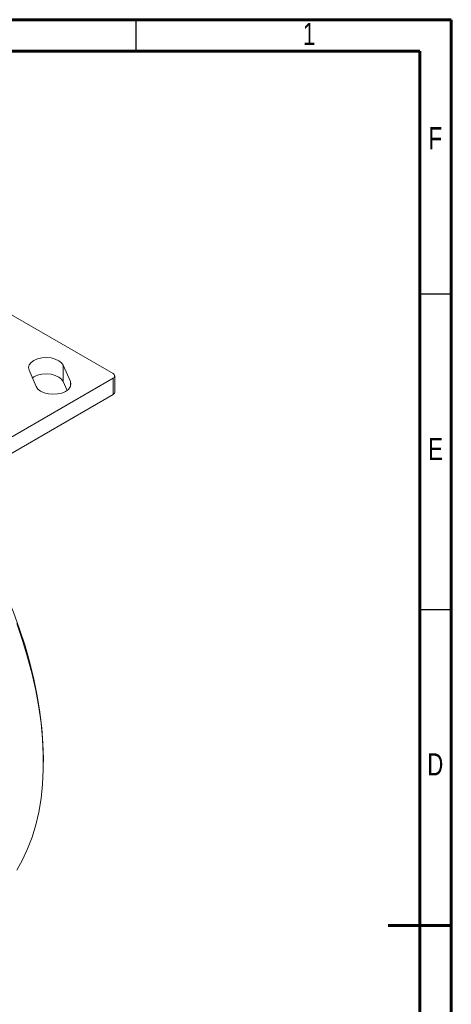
# Model space of a CAD drawing. Header units: inches. Extents: x 0.6 to 16.3, y 0.2 to 11.5.
# Tile 17 of 17: x 13.6 to 16.3, y 5.4 to 11.5. Entities that reach past the tile are written whole.
import ezdxf

# ---------------------------------------------------------------- set-up
doc = ezdxf.new("R2010")
doc.units = ezdxf.units.IN
doc.header["$MEASUREMENT"] = 0
doc.styles.add('SLDTEXTSTYLE0', font='TXT', dxfattribs={"width": 0.75})

msp = doc.modelspace()

# ---------------------------------------------------------------- linework, layer by layer
at = {"color": 7, "linetype": 'Continuous', "lineweight": 60}
for p, q in [((0.59055118, 11.49606299), (16.33858268, 11.49606299)), ((16.33858268, 11.49606299), (16.33858268, 0.19685039)), ((0.78740157, 11.2992126), (16.14173228, 11.2992126)), ((16.14173228, 11.2992126), (16.14173228, 0.39370079)), ((16.33858268, 5.84645669), (15.94488189, 5.84645669))]:
    msp.add_line(p, q, dxfattribs=at)
at = {"color": 7, "linetype": 'Continuous', "lineweight": 30}
for p, q in [((14.37007874, 11.49606299), (14.37007874, 11.2992126)), ((16.33858268, 9.78346457), (16.14173228, 9.78346457)), ((16.33858268, 7.81496063), (16.14173228, 7.81496063))]:
    msp.add_line(p, q, dxfattribs=at)
at = {"color": 7, "linetype": 'Continuous', "lineweight": 15}
for p, q in [((14.22838778, 9.28880488), (12.686895, 10.17868973)), ((13.96210463, 9.23889365), (13.91791045, 9.34094466)), ((13.91791045, 9.34094466), (13.91791045, 9.23887706)), ((13.7044791, 9.31014184), (13.74867328, 9.20809082)), ((14.23863904, 9.17245014), (14.23863904, 9.27451774)), ((12.86367169, 8.47239677), (14.22838778, 9.2602306)), ((13.94164033, 9.1840812), (13.91791045, 9.23887706)), ((14.22838778, 9.2602306), (14.22838778, 9.158163)), ((12.86367169, 8.37032917), (14.22838778, 9.158163)), ((13.79351711, 6.86574889), (13.79351711, 6.88615909))]:
    msp.add_line(p, q, dxfattribs=at)
at = {"color": 8, "linetype": 'Continuous', "lineweight": 15}
msp.add_line((13.96210463, 9.23889365), (13.96210463, 9.20809082), dxfattribs=at)
at = {"color": 7, "linetype": 'Continuous', "lineweight": 15, "flags": 128}
for points in [[(13.91791045, 9.34094466), (13.90736919, 9.35636459), (13.89027381, 9.36968409), (13.86778931, 9.37999546), (13.841448, 9.38659601), (13.81304497, 9.38903591), (13.78451586, 9.3871489), (13.75780487, 9.38106356), (13.73473232, 9.3711946), (13.71687056, 9.35821458), (13.70543683, 9.34300806), (13.70121034, 9.32661134), (13.7044791, 9.31014184)], [(13.91791045, 9.23887706), (13.90736919, 9.25429698), (13.89027381, 9.26761648), (13.86778931, 9.27792786), (13.841448, 9.28452841), (13.81304497, 9.28696831), (13.78451586, 9.28508129), (13.75780487, 9.27899595), (13.73473232, 9.269127), (13.7249434, 9.26288669)], [(13.74867328, 9.20809082), (13.75921454, 9.1926709), (13.77630993, 9.1793514), (13.79879442, 9.16904002), (13.82513574, 9.16243947), (13.85353876, 9.15999957), (13.88206787, 9.16188659), (13.90877886, 9.16797193), (13.93185141, 9.17784088), (13.94971318, 9.19082091), (13.9611469, 9.20602742), (13.96537339, 9.22242414), (13.96210463, 9.23889365)], [(13.19168491, 8.55968717), (13.23093462, 8.50448953), (13.29465719, 8.40952023), (13.3553423, 8.3121243), (13.41278462, 8.21263128), (13.46678978, 8.11137784), (13.51717505, 8.00870658), (13.56376993, 7.90496491), (13.60641678, 7.80050386), (13.64497127, 7.6956769), (13.67930297, 7.59083872), (13.70929569, 7.48634406), (13.73484796, 7.3825465), (13.7558733, 7.27979725), (13.77230059, 7.178444), (13.78407423, 7.07882969), (13.79115439, 6.98129137), (13.79351711, 6.88615909)], [(13.6271285, 6.19327116), (13.66339855, 6.25662494), (13.69540296, 6.32471419), (13.72303542, 6.39731274), (13.74620414, 6.4741794), (13.76483215, 6.55505885), (13.77885758, 6.6396824), (13.78823383, 6.72776895), (13.79292975, 6.81902588), (13.79292975, 6.91315004), (13.78823383, 7.00982877), (13.77885758, 7.1087409), (13.76483215, 7.20955787), (13.74620414, 7.31194476), (13.72303542, 7.41556146), (13.69540296, 7.52006376), (13.66339855, 7.62510453), (13.6271285, 7.73033481)]]:
    msp.add_lwpolyline(points, dxfattribs=at)
at = {"color": 7, "linetype": 'Continuous', "lineweight": 15}
for centre, radius, start, end in [((14.22296533, 9.27451774), 0.01528154, 290.783420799, 69.216579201), ((14.22112305, 9.17419686), 0.01760287, 294.374658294, 354.305200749)]:
    msp.add_arc(centre, radius, start, end, dxfattribs=at)

# ---------------------------------------------------------------- texts
at = {"color": 7, "linetype": 'Continuous', "lineweight": 0, "char_height": 0.13779528, "attachment_point": 2, "style": 'SLDTEXTSTYLE0'}
for s, insert in [('1', (15.45136838, 11.47577021)), ('F', (16.23872211, 10.82616391)), ('E', (16.24039671, 8.88718753)), ('D', (16.23857857, 6.92101318))]:
    msp.add_mtext(s, dxfattribs=dict(at, insert=insert))

doc.saveas('drawing.dxf')
